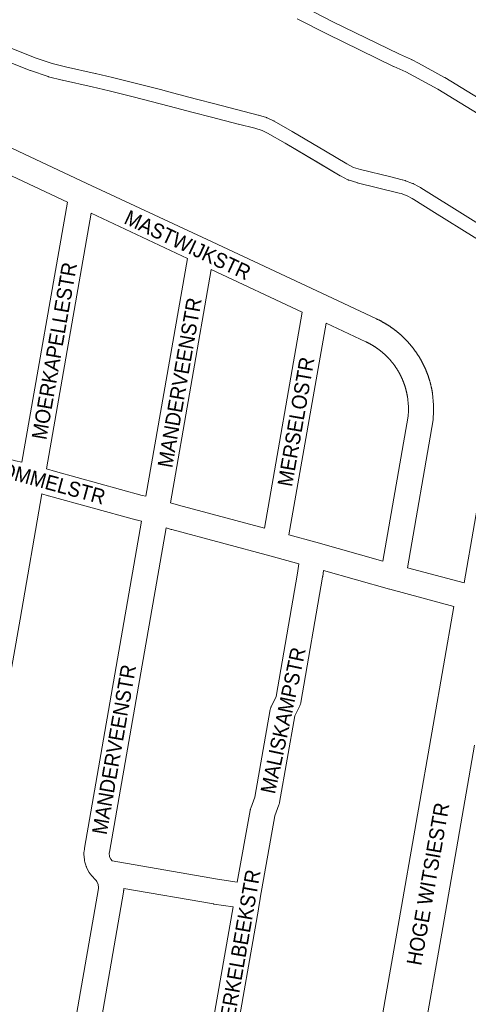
# Paper-space layout 'Layout1' of a CAD drawing. Header units: metres. Extents: x 123097 to 144122, y 392739 to 407589.
# Tile 84 of 256: x 127638 to 127870, y 400354 to 400861. Entities that reach past the tile are written whole.
import ezdxf
from ezdxf.enums import TextEntityAlignment as Align

# ---------------------------------------------------------------- set-up
doc = ezdxf.new("R2010")
doc.units = ezdxf.units.M
doc.header["$MEASUREMENT"] = 0
for name, color, linetype, lineweight in [('gs-anno-wegen algemeen tekst', 7, 'Continuous', 0), ('gs-knt-fietspaden', 7, 'Continuous', 0), ('gs-knt-wegen algemeen', 7, 'Continuous', 0), ('gs-vlk-plantopografie wegen algemeen', 7, 'Continuous', 0)]:
    doc.layers.add(name, color=color, linetype=linetype, lineweight=lineweight)
doc.styles.add('Style-Arial', font='arial.ttf')

psp = doc.layouts.get("Layout1")

# ---------------------------------------------------------------- linework, layer by layer
at = {"layer": 'gs-knt-fietspaden', "color": 7, "linetype": 'Continuous', "flags": 128}
for points in [[(127784.744, 400868.068), (127799.777, 400860.289), (127834.079, 400843.562), (127840.263, 400840.837), (127840.381, 400840.782), (127840.395, 400840.775), (127840.497, 400840.723), (127840.525, 400840.709), (127843.86, 400838.933), (127843.895, 400838.915), (127857.257, 400831.61), (127857.264, 400831.606), (127857.335, 400831.565), (127857.412, 400831.52), (127935.81, 400783.55), (127951.431, 400774.119), (127952.349, 400773.564), (127984.312, 400863.223)], [(127932.155, 400777.557), (127853.825, 400825.485), (127853.821, 400825.487), (127837.313, 400834.465), (127837.3, 400834.472), (127831.187, 400837.165), (127831.064, 400837.222), (127796.663, 400853.997), (127796.588, 400854.035), (127781.427, 400861.88)], [(127633.092, 400847.008), (127646.269, 400841.765), (127655.089, 400838.734), (127661.915, 400837.086), (127677.337, 400833.61), (127677.377, 400833.601), (127686.131, 400831.519), (127686.152, 400831.514), (127686.161, 400831.512), (127690.253, 400830.539), (127690.285, 400830.531), (127698.496, 400828.498), (127698.507, 400828.495), (127698.543, 400828.486), (127698.547, 400828.485), (127698.594, 400828.473), (127710.863, 400825.297), (127717.155, 400823.644), (127717.163, 400823.642), (127729.541, 400820.39), (127738.912, 400817.928)], [(127684.517, 400824.687), (127684.506, 400824.69), (127684.496, 400824.692), (127675.773, 400826.766), (127660.345, 400830.244), (127660.293, 400830.256), (127653.281, 400831.949), (127653.122, 400831.992), (127652.964, 400832.042), (127643.908, 400835.154), (127643.751, 400835.212), (127630.444, 400840.507), (127630.34, 400840.55), (127622.122, 400844.132)], [(127696.801, 400821.685), (127684.517, 400824.687)], [(127715.379, 400816.852), (127696.827, 400821.679)], [(127775.196, 400797.672), (127766.124, 400802.955), (127763.254, 400804.231), (127759.473, 400805.377), (127751.033, 400807.543), (127751.026, 400807.545), (127737.15, 400811.132), (127737.135, 400811.136), (127727.758, 400813.601), (127715.383, 400816.851), (127715.379, 400816.852)], [(127738.912, 400817.928), (127761.293, 400812.158)], [(127761.293, 400812.158), (127761.296, 400812.157), (127761.438, 400812.117), (127765.499, 400810.886), (127765.637, 400810.841), (127765.774, 400810.79), (127765.907, 400810.734), (127769.152, 400809.291), (127769.266, 400809.236), (127769.302, 400809.219), (127769.324, 400809.208), (127769.345, 400809.197), (127769.38, 400809.179), (127769.491, 400809.117), (127778.739, 400803.732), (127778.761, 400803.719), (127795.871, 400793.588), (127806.911, 400787.046), (127810.423, 400785.252), (127814.036, 400784.153), (127814.039, 400784.152), (127829.564, 400780.344), (127829.588, 400780.338), (127835.528, 400778.837), (127835.545, 400778.833), (127836.81, 400778.513), (127836.942, 400778.476), (127837.008, 400778.456), (127837.073, 400778.434), (127837.203, 400778.389), (127840.824, 400777.005), (127840.973, 400776.944), (127841.118, 400776.877), (127841.26, 400776.803), (127843.92, 400775.343), (127844.938, 400774.784)], [(127803.427, 400780.951), (127792.294, 400787.548), (127775.196, 400797.672)], [(127812.271, 400777.358), (127812.264, 400777.36), (127812.175, 400777.384), (127812.086, 400777.409), (127808.082, 400778.626), (127807.934, 400778.674), (127807.789, 400778.729), (127807.646, 400778.791), (127807.505, 400778.859), (127803.618, 400780.846)], [(127833.825, 400772.027), (127812.271, 400777.358)], [(127896.208, 400734.593), (127894.592, 400735.599), (127887.074, 400740.279), (127872.557, 400749.314), (127852.135, 400761.998), (127841.474, 400768.677), (127841.47, 400768.679), (127840.541, 400769.189), (127838.093, 400770.533), (127834.89, 400771.758), (127833.834, 400772.025), (127833.825, 400772.027)], [(127845.111, 400774.682), (127890.784, 400746.24)], [(127867.393, 400571.033), (127894.11, 400724.038), (127894.125, 400724.118), (127896.208, 400734.593)]]:
    psp.add_lwpolyline(points, dxfattribs=at)
at = {"layer": 'gs-knt-wegen algemeen', "color": 7, "linetype": 'Continuous', "flags": 128}
for points in [[(127601.945, 400810.302), (127672.986, 400776.966)], [(127662.953, 400767.292), (127597.046, 400798.218)], [(127672.986, 400776.966), (127734.917, 400747.996), (127794.034, 400720.341), (127822.298, 400707.12), (127822.473, 400707.037), (127822.649, 400706.954), (127822.824, 400706.87), (127822.998, 400706.785), (127823.173, 400706.7), (127823.346, 400706.614), (127823.52, 400706.528), (127823.69, 400706.442), (127823.863, 400706.355), (127824.035, 400706.266), (127824.208, 400706.177), (127824.38, 400706.087), (127824.551, 400705.997), (127824.723, 400705.905), (127824.894, 400705.814), (127825.061, 400705.723), (127825.231, 400705.63), (127825.401, 400705.536), (127825.571, 400705.442), (127825.74, 400705.347), (127825.909, 400705.251), (127826.077, 400705.155), (127826.245, 400705.058), (127826.409, 400704.963), (127826.577, 400704.864), (127826.744, 400704.766), (127826.91, 400704.666), (127827.077, 400704.566), (127827.242, 400704.465), (127827.408, 400704.364), (127827.573, 400704.262), (127827.734, 400704.161), (127827.898, 400704.058), (127828.062, 400703.954), (127828.226, 400703.85), (127828.389, 400703.745), (127828.552, 400703.639), (127828.714, 400703.533), (127828.876, 400703.426), (127829.034, 400703.321), (127829.195, 400703.212), (127829.356, 400703.104), (127829.516, 400702.994), (127829.676, 400702.884), (127829.835, 400702.774), (127829.994, 400702.662), (127830.153, 400702.551), (127830.308, 400702.441), (127830.466, 400702.328), (127830.623, 400702.214), (127830.78, 400702.1), (127830.936, 400701.985), (127831.092, 400701.87), (127831.248, 400701.754), (127831.403, 400701.637), (127831.554, 400701.522), (127831.709, 400701.405), (127831.862, 400701.286), (127832.016, 400701.167), (127832.169, 400701.048), (127832.321, 400700.928), (127832.473, 400700.807), (127832.625, 400700.686), (127832.772, 400700.567), (127832.923, 400700.444), (127833.073, 400700.322), (127833.223, 400700.198), (127833.372, 400700.074), (127833.521, 400699.949), (127833.669, 400699.824), (127833.817, 400699.698), (127833.961, 400699.575), (127834.108, 400699.448), (127834.254, 400699.32), (127834.4, 400699.192), (127834.545, 400699.064), (127834.69, 400698.935), (127834.835, 400698.805), (127834.979, 400698.675), (127835.119, 400698.547), (127835.262, 400698.416), (127835.404, 400698.284), (127835.546, 400698.152), (127835.687, 400698.019), (127835.828, 400697.885), (127835.969, 400697.751), (127836.109, 400697.617), (127836.245, 400697.485), (127836.384, 400697.349), (127836.522, 400697.213), (127836.66, 400697.076), (127836.797, 400696.939), (127836.934, 400696.802), (127837.07, 400696.663), (127837.206, 400696.525), (127837.338, 400696.388), (127837.473, 400696.249), (127837.607, 400696.109), (127837.741, 400695.968), (127837.874, 400695.827), (127838.006, 400695.685), (127838.138, 400695.543), (127838.27, 400695.4), (127838.398, 400695.26), (127838.528, 400695.116), (127838.658, 400694.972), (127838.787, 400694.827), (127838.916, 400694.682), (127839.044, 400694.536), (127839.172, 400694.39), (127839.299, 400694.243), (127839.423, 400694.099), (127839.549, 400693.952), (127839.674, 400693.804), (127839.799, 400693.655), (127839.923, 400693.506), (127840.047, 400693.357), (127840.17, 400693.207), (127840.293, 400693.056), (127840.412, 400692.908), (127840.531, 400692.76), (127840.534, 400692.757), (127840.536, 400692.754), (127840.654, 400692.605), (127840.775, 400692.453), (127840.894, 400692.3), (127841.013, 400692.147), (127841.132, 400691.993), (127841.25, 400691.839), (127841.365, 400691.688), (127841.481, 400691.533), (127841.598, 400691.378), (127841.713, 400691.222), (127841.828, 400691.065), (127841.943, 400690.909), (127842.057, 400690.751), (127842.17, 400690.594), (127842.28, 400690.439), (127842.392, 400690.281), (127842.503, 400690.122), (127842.614, 400689.963), (127842.724, 400689.803), (127842.834, 400689.643), (127842.943, 400689.482), (127843.051, 400689.321), (127843.157, 400689.163), (127843.264, 400689.002), (127843.37, 400688.839), (127843.476, 400688.677), (127843.582, 400688.514), (127843.686, 400688.35), (127843.79, 400688.187), (127843.894, 400688.022), (127843.994, 400687.861), (127844.097, 400687.696), (127844.198, 400687.531), (127844.299, 400687.365), (127844.399, 400687.199), (127844.499, 400687.033), (127844.598, 400686.866), (127844.697, 400686.699), (127844.792, 400686.535), (127844.889, 400686.366), (127844.986, 400686.198), (127845.082, 400686.029), (127845.177, 400685.86), (127845.272, 400685.691), (127845.365, 400685.521), (127845.459, 400685.351), (127845.549, 400685.184), (127845.641, 400685.013), (127845.733, 400684.842), (127845.824, 400684.67), (127845.914, 400684.499), (127846.003, 400684.326), (127846.092, 400684.154), (127846.18, 400683.981), (127846.265, 400683.811), (127846.352, 400683.638), (127846.438, 400683.464), (127846.524, 400683.29), (127846.609, 400683.115), (127846.693, 400682.94), (127846.776, 400682.765), (127846.859, 400682.59), (127846.939, 400682.418), (127847.021, 400682.241), (127847.101, 400682.065), (127847.182, 400681.888), (127847.261, 400681.711), (127847.34, 400681.534), (127847.418, 400681.356), (127847.495, 400681.178), (127847.57, 400681.004), (127847.647, 400680.825), (127847.722, 400680.647), (127847.797, 400680.468), (127847.871, 400680.288), (127847.944, 400680.108), (127848.017, 400679.929), (127848.089, 400679.748), (127848.159, 400679.572), (127848.229, 400679.391), (127848.299, 400679.21), (127848.368, 400679.029), (127848.437, 400678.847), (127848.505, 400678.665), (127848.572, 400678.483), (127848.639, 400678.301), (127848.703, 400678.122), (127848.768, 400677.94), (127848.833, 400677.757), (127848.896, 400677.573), (127848.959, 400677.39), (127849.022, 400677.206), (127849.083, 400677.022), (127849.144, 400676.838), (127849.203, 400676.657), (127849.263, 400676.473), (127849.322, 400676.288), (127849.38, 400676.102), (127849.437, 400675.917), (127849.494, 400675.732), (127849.55, 400675.546), (127849.605, 400675.36), (127849.659, 400675.177), (127849.713, 400674.991), (127849.766, 400674.805), (127849.818, 400674.618), (127849.87, 400674.431), (127849.921, 400674.244), (127849.971, 400674.056), (127850.021, 400673.868), (127850.069, 400673.685), (127850.117, 400673.497), (127850.165, 400673.309), (127850.212, 400673.12), (127850.258, 400672.932), (127850.303, 400672.743), (127850.348, 400672.554), (127850.392, 400672.365), (127850.434, 400672.18), (127850.476, 400671.991), (127850.518, 400671.801), (127850.559, 400671.612), (127850.599, 400671.422), (127850.639, 400671.232), (127850.678, 400671.042), (127850.716, 400670.852), (127850.753, 400670.665), (127850.79, 400670.475), (127850.826, 400670.284), (127850.861, 400670.093), (127850.895, 400669.902), (127850.929, 400669.711), (127850.962, 400669.52), (127850.995, 400669.329), (127851.026, 400669.141), (127851.057, 400668.925), (127851.082, 400668.708), (127851.647, 400662.773), (127851.664, 400662.555), (127851.673, 400662.337), (127851.676, 400662.118), (127851.661, 400659.53), (127851.657, 400659.339), (127851.647, 400659.148), (127851.429, 400655.778), (127851.41, 400655.546), (127851.383, 400655.315), (127851.347, 400655.086), (127838.126, 400578.86)], [(127639.486, 400633.25), (127662.953, 400767.292)], [(127675.169, 400761.571), (127652.111, 400629.858)], [(127724.887, 400738.314), (127675.169, 400761.571)], [(127703.428, 400615.751), (127724.887, 400738.314)], [(127737.104, 400732.599), (127716.052, 400612.355)], [(127784.004, 400710.659), (127737.104, 400732.599)], [(127764.496, 400599.241), (127784.004, 400710.659)], [(127796.221, 400704.944), (127777.118, 400595.832)], [(127825.514, 400582.329), (127838.459, 400656.967), (127838.642, 400659.797), (127838.654, 400661.866), (127838.142, 400667.248), (127838.118, 400667.389), (127838.093, 400667.531), (127838.068, 400667.672), (127838.042, 400667.814), (127838.015, 400667.955), (127837.988, 400668.096), (127837.961, 400668.237), (127837.934, 400668.375), (127837.905, 400668.516), (127837.876, 400668.657), (127837.847, 400668.797), (127837.817, 400668.938), (127837.786, 400669.078), (127837.755, 400669.218), (127837.723, 400669.359), (127837.692, 400669.496), (127837.659, 400669.636), (127837.626, 400669.775), (127837.592, 400669.915), (127837.557, 400670.054), (127837.523, 400670.194), (127837.487, 400670.333), (127837.451, 400670.472), (127837.416, 400670.608), (127837.379, 400670.747), (127837.341, 400670.886), (127837.303, 400671.025), (127837.265, 400671.163), (127837.226, 400671.301), (127837.186, 400671.44), (127837.146, 400671.577), (127837.106, 400671.712), (127837.065, 400671.85), (127837.024, 400671.988), (127836.981, 400672.125), (127836.939, 400672.262), (127836.896, 400672.399), (127836.852, 400672.536), (127836.808, 400672.673), (127836.764, 400672.807), (127836.719, 400672.943), (127836.673, 400673.079), (127836.627, 400673.215), (127836.58, 400673.351), (127836.533, 400673.487), (127836.485, 400673.622), (127836.436, 400673.758), (127836.389, 400673.89), (127836.339, 400674.025), (127836.289, 400674.16), (127836.239, 400674.294), (127836.188, 400674.429), (127836.137, 400674.563), (127836.085, 400674.697), (127836.032, 400674.831), (127835.981, 400674.961), (127835.927, 400675.095), (127835.873, 400675.228), (127835.819, 400675.361), (127835.764, 400675.494), (127835.709, 400675.626), (127835.653, 400675.759), (127835.596, 400675.891), (127835.541, 400676.02), (127835.483, 400676.152), (127835.425, 400676.283), (127835.367, 400676.415), (127835.308, 400676.546), (127835.249, 400676.677), (127835.189, 400676.807), (127835.129, 400676.938), (127835.069, 400677.065), (127835.008, 400677.195), (127834.946, 400677.325), (127834.883, 400677.454), (127834.821, 400677.584), (127834.757, 400677.712), (127834.694, 400677.841), (127834.629, 400677.97), (127834.566, 400678.095), (127834.501, 400678.223), (127834.435, 400678.351), (127834.369, 400678.479), (127834.302, 400678.606), (127834.235, 400678.733), (127834.167, 400678.86), (127834.099, 400678.986), (127834.032, 400679.11), (127833.963, 400679.236), (127833.893, 400679.362), (127833.823, 400679.487), (127833.753, 400679.612), (127833.682, 400679.737), (127833.611, 400679.862), (127833.539, 400679.986), (127833.468, 400680.108), (127833.395, 400680.232), (127833.322, 400680.355), (127833.248, 400680.479), (127833.174, 400680.602), (127833.099, 400680.725), (127833.024, 400680.847), (127832.948, 400680.969), (127832.874, 400681.088), (127832.797, 400681.21), (127832.72, 400681.332), (127832.643, 400681.452), (127832.565, 400681.573), (127832.486, 400681.694), (127832.408, 400681.814), (127832.328, 400681.934), (127832.25, 400682.051), (127832.17, 400682.17), (127832.089, 400682.289), (127832.008, 400682.408), (127831.927, 400682.526), (127831.845, 400682.644), (127831.763, 400682.762), (127831.68, 400682.879), (127831.598, 400682.994), (127831.514, 400683.11), (127831.43, 400683.227), (127831.346, 400683.343), (127831.261, 400683.459), (127831.175, 400683.574), (127831.089, 400683.69), (127831.003, 400683.804), (127830.918, 400683.916), (127830.831, 400684.031), (127830.743, 400684.145), (127830.655, 400684.258), (127830.566, 400684.371), (127830.477, 400684.484), (127830.388, 400684.597), (127830.298, 400684.709), (127830.21, 400684.818), (127830.119, 400684.93), (127830.028, 400685.041), (127829.937, 400685.152), (127829.845, 400685.262), (127829.753, 400685.373), (127829.66, 400685.482), (127829.567, 400685.592), (127829.475, 400685.698), (127829.381, 400685.807), (127829.287, 400685.916), (127829.192, 400686.024), (127829.097, 400686.131), (127829.001, 400686.239), (127828.905, 400686.346), (127828.809, 400686.452), (127828.714, 400686.556), (127828.617, 400686.662), (127828.519, 400686.767), (127828.421, 400686.872), (127828.323, 400686.977), (127828.224, 400687.082), (127828.125, 400687.186), (127828.026, 400687.289), (127827.928, 400687.39), (127827.827, 400687.493), (127827.727, 400687.596), (127827.626, 400687.698), (127827.524, 400687.799), (127827.422, 400687.901), (127827.32, 400688.002), (127827.217, 400688.102), (127827.116, 400688.2), (127827.013, 400688.3), (127826.909, 400688.4), (127826.805, 400688.499), (127826.701, 400688.597), (127826.596, 400688.695), (127826.49, 400688.793), (127826.385, 400688.891), (127826.281, 400688.986), (127826.175, 400689.082), (127826.068, 400689.178), (127825.961, 400689.274), (127825.853, 400689.37), (127825.746, 400689.465), (127825.637, 400689.559), (127825.529, 400689.654), (127825.422, 400689.745), (127825.313, 400689.839), (127825.204, 400689.932), (127825.094, 400690.024), (127824.983, 400690.116), (127824.873, 400690.208), (127824.762, 400690.299), (127824.65, 400690.39), (127824.541, 400690.479), (127824.429, 400690.569), (127824.317, 400690.658), (127824.204, 400690.748), (127824.091, 400690.836), (127823.978, 400690.925), (127823.864, 400691.013), (127823.75, 400691.1), (127823.638, 400691.185), (127823.523, 400691.272), (127823.409, 400691.358), (127823.293, 400691.444), (127823.178, 400691.529), (127823.062, 400691.614), (127822.945, 400691.698), (127822.829, 400691.782), (127822.714, 400691.864), (127822.597, 400691.947), (127822.48, 400692.03), (127822.362, 400692.112), (127822.244, 400692.194), (127822.125, 400692.275), (127822.006, 400692.356), (127821.887, 400692.437), (127821.77, 400692.515), (127821.651, 400692.594), (127821.531, 400692.674), (127821.41, 400692.752), (127821.29, 400692.83), (127821.169, 400692.908), (127821.048, 400692.985), (127820.926, 400693.062), (127820.807, 400693.137), (127820.685, 400693.213), (127820.563, 400693.288), (127820.44, 400693.363), (127820.318, 400693.438), (127820.194, 400693.512), (127820.071, 400693.585), (127819.947, 400693.658), (127819.826, 400693.73), (127819.702, 400693.802), (127819.577, 400693.874), (127819.452, 400693.945), (127819.327, 400694.015), (127819.202, 400694.086), (127819.076, 400694.156), (127818.95, 400694.225), (127818.827, 400694.292), (127818.701, 400694.361), (127818.574, 400694.429), (127818.447, 400694.496), (127818.32, 400694.563), (127818.192, 400694.63), (127818.065, 400694.696), (127817.937, 400694.761), (127817.812, 400694.825), (127817.683, 400694.889), (127817.555, 400694.953), (127817.426, 400695.017), (127817.297, 400695.08), (127817.167, 400695.143), (127817.038, 400695.205), (127816.908, 400695.266), (127816.781, 400695.326), (127796.221, 400704.944)], [(127571.184, 400651.818), (127636.119, 400634.044), (127639.486, 400633.25)], [(127652.111, 400629.858), (127656.726, 400628.434), (127701.526, 400616.202), (127703.428, 400615.751)], [(127649.847, 400616.931), (127638.54, 400552.349), (127628.291, 400493.81)], [(127701.181, 400602.903), (127698.415, 400603.559), (127698.202, 400603.613), (127653.193, 400615.902), (127652.988, 400615.962), (127649.847, 400616.931)], [(127716.052, 400612.355), (127720.161, 400611.09), (127764.496, 400599.241)], [(127667.101, 400345.68), (127678.963, 400413.551), (127678.983, 400414.055), (127678.732, 400415.696), (127678.095, 400417.17), (127677.695, 400417.735), (127675.18, 400420.501), (127675.001, 400420.706), (127674.831, 400420.918), (127674.67, 400421.138), (127674.518, 400421.363), (127674.376, 400421.595), (127674.244, 400421.833), (127672.866, 400424.432), (127672.747, 400424.668), (127672.638, 400424.909), (127672.539, 400425.154), (127672.449, 400425.403), (127672.37, 400425.655), (127671.957, 400427.069), (127671.888, 400427.325), (127671.829, 400427.584), (127671.781, 400427.845), (127671.744, 400428.107), (127671.717, 400428.371), (127671.481, 400431.303), (127671.465, 400431.567), (127671.46, 400431.832), (127671.466, 400432.097), (127671.482, 400432.361), (127671.509, 400432.624), (127671.69, 400434.087), (127671.712, 400434.248), (127671.738, 400434.408), (127701.181, 400602.903)], [(127713.791, 400599.428), (127684.592, 400432.327), (127684.512, 400431.685), (127684.642, 400430.08), (127684.682, 400429.942), (127685.364, 400428.654), (127686.094, 400427.851)], [(127782.147, 400580.957), (127767.984, 400584.833), (127716.681, 400598.543), (127716.446, 400598.61), (127713.791, 400599.428)], [(127777.118, 400595.832), (127791.023, 400592.027), (127825.514, 400582.329)], [(127750.485, 400416.877), (127757.117, 400453.799), (127757.172, 400454.074), (127757.24, 400454.347), (127757.319, 400454.617), (127757.41, 400454.883), (127759.515, 400460.642), (127767.482, 400505.784), (127767.544, 400506.09), (127767.62, 400506.393), (127767.711, 400506.693), (127767.816, 400506.987), (127767.936, 400507.277), (127768.068, 400507.56), (127770.579, 400512.588), (127781.578, 400576.071), (127782.147, 400580.957)], [(127794.843, 400577.428), (127794.489, 400574.384), (127794.466, 400574.205), (127794.437, 400574.027), (127783.244, 400509.424), (127783.183, 400509.113), (127783.106, 400508.807), (127783.015, 400508.504), (127782.909, 400508.206), (127782.789, 400507.913), (127782.655, 400507.627), (127780.14, 400502.59), (127772.237, 400457.814), (127772.181, 400457.534), (127772.113, 400457.256), (127772.033, 400456.982), (127771.94, 400456.711), (127769.832, 400450.942), (127762.218, 400408.577)], [(127862.094, 400558.972), (127829.013, 400567.82), (127828.933, 400567.842), (127794.843, 400577.428)], [(127838.126, 400578.86), (127867.393, 400571.033)], [(127821.553, 400318.688), (127821.573, 400318.816), (127821.766, 400327.025), (127821.779, 400327.317), (127821.806, 400327.608), (127821.845, 400327.898), (127823.253, 400336.717), (127823.269, 400336.812), (127833.854, 400397.359), (127851.416, 400497.812), (127862.094, 400558.972)], [(127872.791, 400487.471), (127856.35, 400393.427), (127845.594, 400331.904), (127845.535, 400331.608), (127845.462, 400331.315), (127845.376, 400331.025), (127845.277, 400330.74), (127845.164, 400330.46), (127845.039, 400330.186), (127844.901, 400329.917), (127844.751, 400329.655), (127840.429, 400322.511), (127840.271, 400322.263), (127840.101, 400322.021), (127839.921, 400321.788), (127839.731, 400321.563), (127835.084, 400316.32)], [(127686.094, 400427.851), (127740.368, 400418.418), (127750.485, 400416.877)], [(127691.996, 400413.611), (127691.956, 400412.601), (127691.938, 400412.312), (127691.907, 400412.024), (127691.864, 400411.742), (127691.864, 400411.738), (127691.863, 400411.734), (127679.927, 400343.442)], [(127736.063, 400333.646), (127748.388, 400404.027), (127738.34, 400405.557), (127738.205, 400405.579), (127691.996, 400413.611)], [(127762.216, 400408.569), (127762.201, 400408.454), (127761.446, 400403.136), (127761.413, 400402.927), (127748.888, 400331.405)], [(127762.218, 400408.577), (127762.217, 400408.573), (127762.216, 400408.569)], [(127762.218, 400408.577), (127762.217, 400408.573), (127762.216, 400408.569)]]:
    psp.add_lwpolyline(points, dxfattribs=at)
at = {"layer": 'gs-vlk-plantopografie wegen algemeen', "color": 7, "linetype": 'Continuous', "flags": 128}
for points in [[(127784.744, 400868.068), (127799.777, 400860.289), (127834.079, 400843.562), (127840.263, 400840.837), (127840.381, 400840.782), (127840.395, 400840.775), (127840.497, 400840.723), (127840.525, 400840.709), (127843.86, 400838.933), (127843.895, 400838.915), (127857.257, 400831.61), (127857.264, 400831.606), (127857.335, 400831.565), (127857.412, 400831.52), (127935.81, 400783.55), (127951.431, 400774.119), (127952.349, 400773.564), (127984.312, 400863.223)], [(127932.155, 400777.557), (127853.825, 400825.485), (127853.821, 400825.487), (127837.313, 400834.465), (127837.3, 400834.472), (127831.187, 400837.165), (127831.064, 400837.222), (127796.663, 400853.997), (127796.588, 400854.035), (127781.427, 400861.88)], [(127633.092, 400847.008), (127646.269, 400841.765), (127655.089, 400838.734), (127661.915, 400837.086), (127677.337, 400833.61), (127677.377, 400833.601), (127686.131, 400831.519), (127686.152, 400831.514), (127686.161, 400831.512), (127690.253, 400830.539), (127690.285, 400830.531), (127698.496, 400828.498), (127698.507, 400828.495), (127698.543, 400828.486), (127698.547, 400828.485), (127698.594, 400828.473), (127710.863, 400825.297), (127717.155, 400823.644), (127717.163, 400823.642), (127729.541, 400820.39), (127738.912, 400817.928)], [(127684.517, 400824.687), (127684.506, 400824.69), (127684.496, 400824.692), (127675.773, 400826.766), (127660.345, 400830.244), (127660.293, 400830.256), (127653.281, 400831.949), (127653.122, 400831.992), (127652.964, 400832.042), (127643.908, 400835.154), (127643.751, 400835.212), (127630.444, 400840.507), (127630.34, 400840.55), (127622.122, 400844.132)], [(127696.827, 400821.679), (127696.805, 400821.685), (127696.801, 400821.685)], [(127696.827, 400821.679), (127696.805, 400821.685), (127696.801, 400821.685)], [(127775.196, 400797.672), (127766.124, 400802.955), (127763.254, 400804.231), (127759.473, 400805.377), (127751.033, 400807.543), (127751.026, 400807.545), (127737.15, 400811.132), (127737.135, 400811.136), (127727.758, 400813.601), (127715.383, 400816.851), (127715.379, 400816.852)], [(127761.293, 400812.158), (127761.296, 400812.157), (127761.438, 400812.117), (127765.499, 400810.886), (127765.637, 400810.841), (127765.774, 400810.79), (127765.907, 400810.734), (127769.152, 400809.291), (127769.266, 400809.236), (127769.302, 400809.219), (127769.324, 400809.208), (127769.345, 400809.197), (127769.38, 400809.179), (127769.491, 400809.117), (127778.739, 400803.732), (127778.761, 400803.719), (127795.871, 400793.588), (127806.911, 400787.046), (127810.423, 400785.252), (127814.036, 400784.153), (127814.039, 400784.152), (127829.564, 400780.344), (127829.588, 400780.338), (127835.528, 400778.837), (127835.545, 400778.833), (127836.81, 400778.513), (127836.942, 400778.476), (127837.008, 400778.456), (127837.073, 400778.434), (127837.203, 400778.389), (127840.824, 400777.005), (127840.973, 400776.944), (127841.118, 400776.877), (127841.26, 400776.803), (127843.92, 400775.343), (127844.938, 400774.784)], [(127803.427, 400780.951), (127775.196, 400797.672)], [(127803.618, 400780.846), (127803.522, 400780.897), (127803.427, 400780.951)], [(127803.618, 400780.846), (127803.427, 400780.951)], [(127812.271, 400777.358), (127812.264, 400777.36), (127812.175, 400777.384), (127812.086, 400777.409), (127808.082, 400778.626), (127807.934, 400778.674), (127807.789, 400778.729), (127807.646, 400778.791), (127807.505, 400778.859), (127803.618, 400780.846)], [(127896.208, 400734.593), (127894.592, 400735.599), (127887.074, 400740.279), (127872.557, 400749.314), (127852.135, 400761.998), (127841.474, 400768.677), (127841.47, 400768.679), (127840.541, 400769.189), (127838.093, 400770.533), (127834.89, 400771.758), (127833.834, 400772.025), (127833.825, 400772.027)], [(127844.938, 400774.784), (127845.103, 400774.686)], [(127844.938, 400774.784), (127845.021, 400774.736), (127845.103, 400774.686)], [(127845.103, 400774.686), (127845.111, 400774.682)], [(127845.103, 400774.686), (127845.111, 400774.682)]]:
    psp.add_lwpolyline(points, dxfattribs=at)

# ---------------------------------------------------------------- texts
at = {"layer": 'gs-anno-wegen algemeen tekst', "color": 7, "style": 'Style-Arial', "width": 0.909091}
for s, rotation, p in [('MASTWIJKSTR', 334.93071, (127724.947, 400745.223)), ('MOERKAPELLESTR', 80.06961, (127656.213, 400690.646)), ('MANDERVEENSTR', 80.06936, (127720.78, 400674.303)), ('MERSELOSTR', 80.06984, (127780.715, 400654.147)), ('MAASBOMMELSTR', 344.69485, (127638.981, 400626.897)), ('MALISKAMPSTR', 77.97974, (127774.097, 400500.187)), ('MANDERVEENSTR', 80.06936, (127686.975, 400485.199)), ('HOGE WITSIESTR', 80.06837, (127848.76, 400415.913)), ('MERKELBEEKSTR', 80.06835, (127751.357, 400380.861))]:
    psp.add_text(s, height=7.7, rotation=rotation, dxfattribs=at).set_placement(p, align=Align.MIDDLE_CENTER)

doc.saveas('drawing.dxf')
